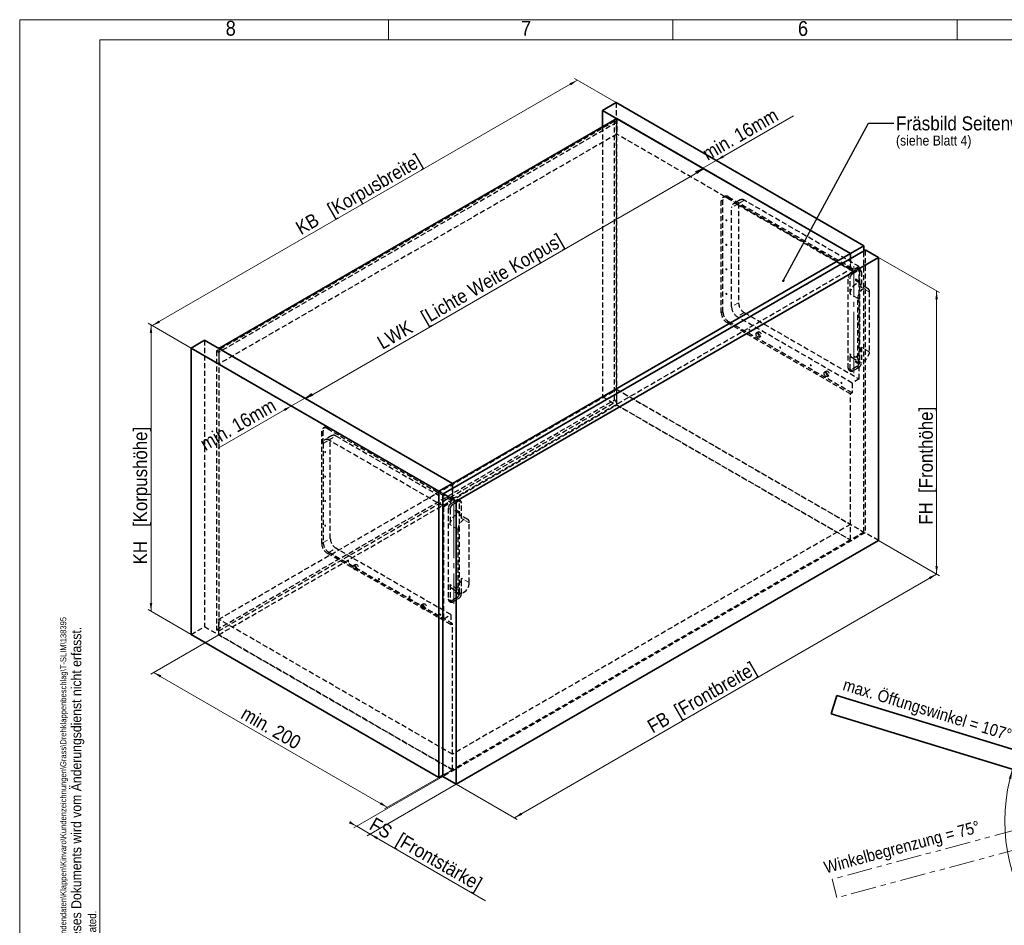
# Model space of a CAD drawing. Header units: millimetres. Extents: x 0 to 594, y 0 to 420.
# Tile 26 of 73: x 0 to 246, y 194 to 420. Entities that reach past the tile are written whole.
import ezdxf

# ---------------------------------------------------------------- set-up
doc = ezdxf.new("R2010")
doc.units = ezdxf.units.MM
for name, pattern in [('SLD-Durchgehend', [0]), ('SLD-Gestrichelt', [1.905, 1.27, -0.635]), ('SLD-Phantom', [12.7, 6.35, -1.27, 1.27, -1.27, 1.27, -1.27]), ('SLD-Punktstrich', [19.05, 15.24, -1.27, 1.27, -1.27])]:
    doc.linetypes.add(name, pattern=pattern)
doc.styles.add('SLDTEXTSTYLE0', font='GOTHIC.TTF', dxfattribs={"width": 0.913})
doc.styles.get("Standard").update_dxf_attribs({"font": 'GOTHIC.TTF'})
doc.dimstyles.new('SLDDIMSTYLE0', dxfattribs={"dimtxt": 3.439583, "dimasz": 2.5, "dimexe": 0, "dimexo": 0.0625, "dimgap": 0.859896, "dimtad": 1, "dimlfac": 4, "dimrnd": 1e-09, "dimzin": 12, "dimdsep": 46, "dimtxsty": 'SLDTEXTSTYLE0', "dimsah": 1, "dimcen": 0.09, "dimadec": 0, "dimazin": 3, "dimtfac": 1, "dimtofl": 0, "dimtmove": 0, "dimatfit": 3, "dimfxl": 1, "dimfrac": 2, "dimtolj": 1, "dimtzin": 12, "dimarcsym": 0})
doc.dimstyles.new('SLDDIMSTYLE1', dxfattribs={"dimtxt": 3.439583, "dimasz": 2.5, "dimexe": 0, "dimexo": 0.0625, "dimgap": 0.859896, "dimtad": 1, "dimlfac": 4, "dimrnd": 1e-09, "dimzin": 12, "dimdsep": 46, "dimtxsty": 'SLDTEXTSTYLE0', "dimsah": 1, "dimcen": 0.09, "dimadec": 0, "dimazin": 3, "dimtfac": 1, "dimtmove": 0, "dimatfit": 0, "dimfxl": 1, "dimfrac": 2, "dimtolj": 1, "dimtzin": 12, "dimarcsym": 0})
doc.dimstyles.new('SLDDIMSTYLE2', dxfattribs={"dimtxt": 3.439583, "dimasz": 2.5, "dimexe": 0, "dimexo": 0.0625, "dimgap": 0.859896, "dimtad": 1, "dimlfac": 4, "dimrnd": 1e-09, "dimzin": 4, "dimdsep": 46, "dimtxsty": 'SLDTEXTSTYLE0', "dimsah": 1, "dimcen": 0.09, "dimadec": 0, "dimazin": 1, "dimtfac": 1, "dimtofl": 0, "dimtmove": 0, "dimatfit": 3, "dimfxl": 1, "dimfrac": 2, "dimtolj": 1, "dimtzin": 12, "dimarcsym": 0})
doc.dimstyles.new('SLDDIMSTYLE3', dxfattribs={"dimtxt": 0.18, "dimasz": 0.62, "dimexe": 0, "dimexo": 0.0625, "dimgap": 0, "dimtad": 0, "dimtih": 1, "dimtoh": 1, "dimdec": 0, "dimrnd": 1e-09, "dimzin": 0, "dimdsep": 46, "dimtxsty": 'STANDARD', "dimblk1": 'DOT', "dimblk2": 'DOT', "dimsah": 1, "dimcen": 0.09, "dimadec": 0, "dimazin": 0, "dimtfac": 0.62, "dimtdec": 0, "dimtofl": 0, "dimtmove": 0, "dimatfit": 3, "dimldrblk": 'DOT', "dimfxl": 1, "dimfrac": 2, "dimtolj": 1, "dimtzin": 0, "dimarcsym": 0})
doc.dimstyles.new('SLDDIMSTYLE7', dxfattribs={"dimtxt": 3.439583, "dimasz": 2.5, "dimexe": 0, "dimexo": 0.0625, "dimgap": 0.859896, "dimtad": 1, "dimdec": 4, "dimlfac": 4, "dimzin": 12, "dimdsep": 46, "dimtxsty": 'SLDTEXTSTYLE0', "dimsah": 1, "dimcen": 0.09, "dimazin": 3, "dimtfac": 1, "dimtofl": 0, "dimtmove": 0, "dimatfit": 3, "dimfxl": 1, "dimfrac": 2, "dimtolj": 1, "dimtzin": 12, "dimarcsym": 0})

# ---------------------------------------------------------------- blocks, each defined once
blk = doc.blocks.new('_D')
at = {"color": 150, "linetype": 'SLD-Durchgehend', "lineweight": 0}
for p, q in [((33.09, 343.66), (139.15, 404.89)), ((148.83, 399.3), (138.45, 405.3)), ((42.77, 338.07), (32.38, 344.07))]:
    blk.add_line(p, q, dxfattribs=at)
at = {"color": 150, "linetype": 'SLD-Durchgehend', "lineweight": 18}
for points in [[(139.15, 404.89), (137.23, 404.14), (137.54, 403.6)], [(33.09, 343.66), (35.01, 344.41), (34.7, 344.95)]]:
    blk.add_solid(points, dxfattribs=at)
at = {"color": 150, "linetype": 'SLD-Durchgehend', "lineweight": 18, "insert": (68.49, 369.17), "char_height": 3.4396, "attachment_point": 1, "rotation": 29.9973, "style": 'SLDTEXTSTYLE0'}
blk.add_mtext('KB   [Korpusbreite]', dxfattribs=at)
blk = doc.blocks.new('_D_1')
at = {"color": 150, "linetype": 'SLD-Durchgehend', "lineweight": 0}
for p, q in [((42.77, 338.07), (32.06, 344.25)), ((32.77, 343.84), (32.77, 272.39)), ((42.77, 266.62), (32.06, 272.8))]:
    blk.add_line(p, q, dxfattribs=at)
at = {"color": 150, "linetype": 'SLD-Durchgehend', "lineweight": 18}
for points in [[(32.77, 343.84), (32.46, 341.8), (33.08, 341.8)], [(32.77, 272.39), (33.08, 274.44), (32.46, 274.44)]]:
    blk.add_solid(points, dxfattribs=at)
at = {"color": 150, "linetype": 'SLD-Durchgehend', "lineweight": 18, "insert": (28.37, 284.09), "char_height": 3.4396, "attachment_point": 1, "rotation": 90, "style": 'SLDTEXTSTYLE0'}
blk.add_mtext('KH   [Korpushöhe]', dxfattribs=at)
blk = doc.blocks.new('_D_2')
at = {"color": 150, "linetype": 'SLD-Durchgehend', "lineweight": 0}
for p, q in [((214.33, 290.04), (229.53, 281.27)), ((123.47, 220.85), (228.82, 281.67)), ((108.97, 229.22), (124.17, 220.44))]:
    blk.add_line(p, q, dxfattribs=at)
at = {"color": 150, "linetype": 'SLD-Durchgehend', "lineweight": 18}
for points in [[(228.82, 281.67), (226.9, 280.92), (227.21, 280.39)], [(123.47, 220.85), (125.39, 221.6), (125.08, 222.14)]]:
    blk.add_solid(points, dxfattribs=at)
at = {"color": 150, "linetype": 'SLD-Durchgehend', "lineweight": 18, "insert": (156.24, 244.84), "char_height": 3.4396, "attachment_point": 1, "rotation": 29.9973, "style": 'SLDTEXTSTYLE0'}
blk.add_mtext('FB  [Frontbreite]', dxfattribs=at)
blk = doc.blocks.new('_D_3')
at = {"color": 150, "linetype": 'SLD-Durchgehend', "lineweight": 0}
for p, q in [((214.33, 360.67), (229.53, 351.9)), ((228.83, 352.3), (228.83, 281.67)), ((214.33, 290.04), (229.53, 281.27))]:
    blk.add_line(p, q, dxfattribs=at)
at = {"color": 150, "linetype": 'SLD-Durchgehend', "lineweight": 18}
for points in [[(228.83, 352.3), (228.52, 350.26), (229.14, 350.26)], [(228.83, 281.67), (229.14, 283.71), (228.52, 283.71)]]:
    blk.add_solid(points, dxfattribs=at)
at = {"color": 150, "linetype": 'SLD-Durchgehend', "lineweight": 18, "insert": (224.43, 293.99), "char_height": 3.4396, "attachment_point": 1, "rotation": 90, "style": 'SLDTEXTSTYLE0'}
blk.add_mtext('FH  [Fronthöhe]', dxfattribs=at)
blk = doc.blocks.new('_D_4')
at = {"color": 150, "linetype": 'SLD-Durchgehend', "lineweight": 0}
for p, q in [((67.8, 323.62), (71.16, 325.56)), ((71.16, 325.56), (72.93, 326.58)), ((67.8, 323.62), (49.55, 313.08))]:
    blk.add_line(p, q, dxfattribs=at)
at = {"color": 150, "linetype": 'SLD-Durchgehend', "lineweight": 18}
for points in [[(71.16, 325.56), (73.08, 326.31), (72.77, 326.85)], [(67.8, 323.62), (65.88, 322.87), (66.19, 322.33)]]:
    blk.add_solid(points, dxfattribs=at)
at = {"color": 150, "linetype": 'SLD-Durchgehend', "lineweight": 18, "insert": (44.62, 315.31), "char_height": 3.44, "attachment_point": 1, "rotation": 29.9973, "style": 'SLDTEXTSTYLE0'}
blk.add_mtext('min. 16mm', dxfattribs=at)
blk = doc.blocks.new('_D_5')
at = {"color": 150, "linetype": 'SLD-Durchgehend', "lineweight": 0}
blk.add_line((71.35, 325.44), (170.7, 382.8), dxfattribs=at)
at = {"color": 150, "linetype": 'SLD-Durchgehend', "lineweight": 18}
for points in [[(170.7, 382.8), (168.78, 382.04), (169.09, 381.51)], [(71.35, 325.44), (73.28, 326.2), (72.97, 326.73)]]:
    blk.add_solid(points, dxfattribs=at)
at = {"color": 150, "linetype": 'SLD-Durchgehend', "lineweight": 18, "insert": (88.8, 340.59), "char_height": 3.4396, "attachment_point": 1, "rotation": 29.9973, "style": 'SLDTEXTSTYLE0'}
blk.add_mtext('LWK   [Lichte Weite Korpus]', dxfattribs=at)
blk = doc.blocks.new('_D_6')
at = {"color": 150, "linetype": 'SLD-Durchgehend', "lineweight": 0}
for p, q in [((173.83, 384.87), (193.15, 396.03)), ((170.47, 382.93), (173.83, 384.87)), ((170.47, 382.93), (168.7, 381.91))]:
    blk.add_line(p, q, dxfattribs=at)
at = {"color": 150, "linetype": 'SLD-Durchgehend', "lineweight": 18}
for points in [[(173.83, 384.87), (175.75, 385.62), (175.44, 386.16)], [(170.47, 382.93), (168.54, 382.18), (168.85, 381.64)]]:
    blk.add_solid(points, dxfattribs=at)
at = {"color": 150, "linetype": 'SLD-Durchgehend', "lineweight": 18, "insert": (169.97, 387.72), "char_height": 3.44, "attachment_point": 1, "rotation": 29.9973, "style": 'SLDTEXTSTYLE0'}
blk.add_mtext('min. 16mm', dxfattribs=at)
blk = doc.blocks.new('_D_7')
at = {"color": 150, "linetype": 'SLD-Durchgehend', "lineweight": 0}
for p, q in [((49.66, 266.52), (32.73, 256.74)), ((91.77, 223.47), (33.43, 257.15)), ((108, 232.84), (91.06, 223.07))]:
    blk.add_line(p, q, dxfattribs=at)
at = {"color": 150, "linetype": 'SLD-Durchgehend', "lineweight": 18}
for points in [[(33.43, 257.15), (35.05, 255.86), (35.36, 256.4)], [(91.77, 223.47), (90.16, 224.76), (89.85, 224.23)]]:
    blk.add_solid(points, dxfattribs=at)
at = {"color": 150, "linetype": 'SLD-Durchgehend', "lineweight": 18, "insert": (56.63, 248.83), "char_height": 3.44, "attachment_point": 1, "rotation": 330.0027, "style": 'SLDTEXTSTYLE0'}
blk.add_mtext('min. 200', dxfattribs=at)
blk = doc.blocks.new('_D_8')
at = {"color": 150, "linetype": 'SLD-Durchgehend', "lineweight": 0}
for p, q in [((105.61, 231.16), (83.39, 218.33)), ((108.97, 229.22), (86.75, 216.39)), ((84.1, 218.74), (82.33, 219.76)), ((84.1, 218.74), (87.45, 216.8)), ((87.45, 216.8), (116.25, 200.17))]:
    blk.add_line(p, q, dxfattribs=at)
at = {"color": 150, "linetype": 'SLD-Durchgehend', "lineweight": 18}
for points in [[(84.1, 218.74), (82.48, 220.03), (82.17, 219.49)], [(87.45, 216.8), (89.07, 215.51), (89.38, 216.05)]]:
    blk.add_solid(points, dxfattribs=at)
at = {"color": 150, "linetype": 'SLD-Durchgehend', "lineweight": 18, "insert": (88.7, 221.15), "char_height": 3.4396, "attachment_point": 1, "rotation": 330.0027, "style": 'SLDTEXTSTYLE0'}
blk.add_mtext('FS  [Frontstärke]', dxfattribs=at)
blk = doc.blocks.new('SW_NOTE_0_12')
at = {"color": 0, "linetype": 'Continuous', "lineweight": 0, "attachment_point": 1, "style": 'SLDTEXTSTYLE0'}
for s, insert, char_height in [('Fräsbild Seitenwand', (0.57, 1.74), 3.5), ('(siehe Blatt 4)', (0.57, -3.04), 2.5)]:
    blk.add_mtext(s, dxfattribs=dict(at, insert=insert, char_height=char_height))
blk = doc.blocks.new('_Dot')
at = {"color": 0, "linetype": 'ByBlock', "lineweight": -2}
blk.add_line((-0.5, 0), (-1, 0), dxfattribs=at)
at = {"color": 0, "linetype": 'ByBlock', "const_width": 0.5}
blk.add_lwpolyline([(-0.25, 0, 1), (0.25, 0, 1)], format="xyb", close=True, dxfattribs=at)
blk = doc.blocks.new('_D_17')
at = {"color": 150, "linetype": 'SLD-Durchgehend', "lineweight": 18}
for centre, radius, start, end in [((290.29, 219.98), 44.44, 163, 270), ((256.78, 195.14), 6.11, 98.9723, 152.1024), ((255.92, 196.34), 6.11, 278.9723, 332.1024)]:
    blk.add_arc(centre, radius, start, end, dxfattribs=at)
for points in [[(247.79, 232.98), (246.83, 230.65), (247.43, 230.48)], [(290.29, 175.54), (287.8, 175.92), (287.78, 175.3)]]:
    blk.add_solid(points, dxfattribs=at)
at = {"color": 150, "linetype": 'SLD-Durchgehend', "lineweight": 18, "insert": (254.95, 200.55), "char_height": 3.44, "attachment_point": 1, "rotation": 305.5374, "style": 'SLDTEXTSTYLE0'}
blk.add_mtext('107°', dxfattribs=at)

msp = doc.modelspace()

# ---------------------------------------------------------------- linework, layer by layer
at = {"color": 7, "linetype": 'SLD-Durchgehend', "lineweight": 18}
for p, q in [((0.00002, -0.000074), (0.00002, 419.999926)), ((0.00002, 419.999926), (594.00002, 419.999926)), ((92.00002, 419.999926), (92.00002, 414.999926)), ((163.00002, 419.999926), (163.00002, 414.999926)), ((234.00002, 414.999926), (234.00002, 419.999926)), ((589.00002, 414.999926), (20.00002, 414.999926)), ((20.00002, 4.999926), (20.00002, 414.999926)), ((211.147037, 362.509871), (105.788126, 301.687467))]:
    msp.add_line(p, q, dxfattribs=at)
at = {"color": 7, "linetype": 'SLD-Durchgehend', "lineweight": 35}
for p, q in [((148.833251, 399.299328), (145.474494, 397.360359)), ((210.705095, 363.581473), (148.833251, 399.299328)), ((207.346338, 361.642504), (145.474494, 397.360359)), ((145.474494, 397.360359), (145.474494, 393.278318)), ((149.010028, 395.319339), (49.661525, 337.966669)), ((207.346338, 361.642504), (149.010028, 395.319339)), ((211.022047, 362.522248), (105.663136, 301.699844)), ((107.997835, 304.289834), (207.346338, 361.642504)), ((210.705095, 363.581473), (207.346338, 361.642504)), ((207.346338, 360.400307), (207.346338, 361.642504)), ((210.705095, 362.339276), (210.705095, 363.581473)), ((214.329017, 360.672953), (211.147037, 362.509871)), ((108.970107, 299.850549), (214.329017, 360.672953)), ((214.329017, 360.672953), (214.329017, 290.042173)), ((42.767234, 338.06872), (46.125992, 340.007689)), ((107.997835, 304.289834), (46.125992, 340.007689)), ((104.639078, 302.350865), (42.767234, 338.06872)), ((42.767234, 338.06872), (42.767234, 266.621399)), ((49.661525, 337.966669), (107.997835, 304.289834)), ((104.639078, 302.350865), (107.997835, 304.289834)), ((104.639078, 230.903544), (104.639078, 302.350865)), ((107.997835, 304.289834), (107.997835, 303.047637)), ((105.611349, 231.158738), (105.611349, 301.585383)), ((108.970107, 299.850549), (105.788126, 301.687467)), ((108.970107, 229.219768), (108.970107, 299.850549)), ((214.329017, 290.042173), (108.970107, 229.219768)), ((42.767234, 266.621399), (104.639078, 230.903544)), ((203.91456, 251.359089), (202.525787, 246.816638)), ((286.634915, 226.068935), (203.91456, 251.359089)), ((285.007074, 221.599581), (202.525787, 246.816638)), ((104.639078, 230.903544), (105.611349, 231.464824)), ((108.970107, 229.219768), (105.611349, 231.158738))]:
    msp.add_line(p, q, dxfattribs=at)
at = {"color": 7, "linetype": 'SLD-Gestrichelt', "lineweight": 25}
for p, q in [((148.833251, 399.299328), (148.833251, 327.852007)), ((148.479698, 394.655849), (49.131195, 337.30318)), ((149.010028, 394.349696), (49.661525, 336.997026)), ((145.474494, 393.278318), (145.474494, 325.913038)), ((149.010028, 394.349696), (148.479698, 394.655849)), ((148.479698, 325.147813), (148.479698, 394.655849)), ((149.010028, 395.319339), (149.010028, 391.44077)), ((149.010028, 324.84166), (149.010028, 394.349696)), ((149.010028, 391.44077), (49.661525, 334.0881)), ((207.346338, 357.763935), (149.010028, 391.44077)), ((175.102268, 346.880503), (175.102268, 374.744754)), ((175.491177, 347.105015), (175.491177, 374.969266)), ((175.905472, 375.884956), (175.516563, 375.660444)), ((176.516482, 375.561428), (207.346338, 357.763731)), ((176.905391, 375.78594), (207.735246, 357.988243)), ((179.829915, 375.048242), (178.062148, 374.027732)), ((179.062066, 373.928716), (207.735246, 357.376042)), ((179.41562, 374.132553), (179.41562, 349.370953)), ((209.503013, 358.396552), (180.829833, 374.949226)), ((177.647853, 348.350443), (177.647853, 373.112043)), ((210.705095, 292.134152), (210.705095, 362.339276)), ((210.97026, 362.407787), (210.97026, 291.981142)), ((207.346338, 357.763731), (207.346338, 360.400307)), ((207.346338, 360.400307), (207.346338, 357.763935)), ((107.997835, 300.411265), (207.346338, 357.763935)), ((207.735246, 357.988243), (207.346338, 357.763731)), ((207.487759, 356.927084), (208.901973, 357.743492)), ((209.503013, 358.396552), (207.735246, 357.376042)), ((207.735246, 357.988243), (207.735246, 357.376042)), ((207.929701, 356.671956), (209.343914, 357.488364)), ((209.843874, 357.537872), (209.401932, 357.793)), ((209.503013, 330.368788), (209.503013, 358.396552)), ((209.609079, 357.335155), (209.609079, 334.655734)), ((210.051021, 357.080027), (210.051021, 353.191252)), ((206.780652, 333.022918), (206.780652, 355.702339)), ((207.222594, 351.558436), (207.222594, 355.447211)), ((208.574313, 355.022413), (209.458196, 354.512158)), ((209.583186, 354.72867), (208.699302, 355.238925)), ((211.598948, 352.974175), (209.636726, 354.106941)), ((212.013242, 352.058486), (212.013242, 337.156616)), ((209.184815, 335.523799), (209.184815, 350.425669)), ((180.829833, 346.921463), (209.503013, 330.368788)), ((207.346338, 326.633317), (176.516482, 344.431013)), ((207.735246, 326.857829), (176.905391, 344.655526)), ((207.735246, 329.348278), (179.062066, 345.900953)), ((184.353413, 342.114908), (183.911471, 341.85978)), ((46.125992, 340.007689), (46.125992, 268.560368)), ((184.53642, 340.777219), (184.978362, 341.032347)), ((49.661525, 336.997026), (49.131195, 337.30318)), ((49.131195, 337.30318), (49.131195, 267.795143)), ((49.661525, 337.966669), (49.661525, 334.0881)), ((49.661525, 336.997026), (49.661525, 267.48899)), ((207.222594, 332.76779), (207.222594, 336.656566)), ((210.051021, 338.289382), (210.051021, 334.400606)), ((207.636889, 335.740876), (209.59911, 334.60811)), ((208.574313, 334.608893), (209.458196, 334.098637)), ((209.583186, 334.31515), (208.699302, 334.825405)), ((49.661525, 334.0881), (107.997835, 300.411265)), ((201.323976, 332.318011), (200.882034, 332.062883)), ((206.9878, 332.565073), (207.429741, 332.309945)), ((208.901973, 333.430989), (207.487759, 332.614581)), ((209.343914, 333.175861), (207.929701, 332.359453)), ((201.506983, 330.980322), (201.948925, 331.235449)), ((209.503013, 330.368788), (207.735246, 329.348278)), ((207.735246, 329.348278), (207.735246, 326.857829)), ((49.661525, 270.397917), (149.010028, 327.750586)), ((148.833251, 327.852007), (145.474494, 325.913038)), ((148.833251, 327.852007), (210.705095, 292.134152)), ((149.010028, 327.750586), (207.346338, 294.073752)), ((149.010028, 323.872018), (149.010028, 327.750586)), ((207.735246, 326.857829), (207.346338, 326.633317)), ((49.131195, 267.795143), (148.479698, 325.147813)), ((49.661525, 267.48899), (149.010028, 324.84166)), ((145.474494, 325.913038), (207.346338, 290.195183)), ((149.010028, 324.84166), (148.479698, 325.147813)), ((207.346338, 290.195183), (207.346338, 326.633317)), ((49.661525, 266.519348), (149.010028, 323.872018)), ((149.010028, 323.872018), (207.346338, 290.195183)), ((75.364857, 289.303321), (75.364857, 317.167572)), ((75.753766, 314.289838), (75.753766, 317.392084)), ((76.16806, 318.307774), (75.779152, 318.083262)), ((76.77907, 317.984246), (107.608926, 300.186549)), ((77.167979, 318.208758), (107.997835, 300.411061)), ((77.935827, 316.226038), (76.16806, 315.205528)), ((105.841159, 298.553837), (77.167979, 315.106512)), ((77.521533, 290.548748), (77.521533, 315.310348)), ((78.935746, 316.127022), (107.608926, 299.574347)), ((75.753766, 314.289838), (75.753766, 289.528238)), ((107.997835, 303.047637), (107.997835, 300.411265)), ((107.997835, 300.411061), (107.997835, 303.047637)), ((107.608926, 300.186549), (107.997835, 300.411061)), ((107.608926, 300.186549), (107.608926, 299.574347)), ((109.09385, 300.125489), (107.679637, 299.309081)), ((109.535792, 299.870362), (108.121579, 299.053954)), ((110.035751, 299.91987), (109.59381, 300.174997)), ((105.841159, 298.553837), (107.608926, 299.574347)), ((105.841159, 270.526074), (105.841159, 298.553837)), ((106.97253, 298.084336), (106.97253, 275.404915)), ((107.414472, 297.829209), (107.414472, 293.940433)), ((108.76619, 297.40441), (109.650074, 296.894155)), ((109.775064, 297.110667), (108.89118, 297.620923)), ((109.800957, 277.037731), (109.800957, 299.717152)), ((110.242899, 295.573249), (110.242899, 299.462025)), ((111.790825, 295.356173), (109.828604, 296.488939)), ((207.346338, 294.073752), (107.997835, 236.721082)), ((109.376693, 292.807667), (109.376693, 277.905797)), ((112.20512, 279.538613), (112.20512, 294.440483)), ((207.346338, 290.195183), (207.346338, 294.073752)), ((210.97026, 291.981142), (105.611349, 231.158738)), ((207.346338, 290.195183), (107.997835, 232.842513)), ((210.705095, 292.134152), (207.346338, 290.195183)), ((214.329017, 290.042173), (210.97026, 291.981142)), ((75.753766, 289.527833), (75.753766, 289.528238)), ((107.608926, 271.546584), (78.935746, 288.099258)), ((107.608926, 269.056135), (76.77907, 286.853831)), ((77.167979, 287.078748), (105.841159, 270.526074)), ((107.997835, 269.280647), (77.167979, 287.078344)), ((83.785151, 284.058086), (83.343209, 283.802958)), ((83.968159, 282.720397), (84.4101, 282.975525)), ((110.242899, 276.782604), (110.242899, 280.671379)), ((107.414472, 279.038563), (107.414472, 275.149788)), ((107.828767, 278.122874), (109.790988, 276.990107)), ((107.679637, 274.996578), (109.09385, 275.812987)), ((108.121579, 274.741451), (109.535792, 275.557859)), ((108.76619, 276.99089), (109.650074, 276.480635)), ((109.775064, 276.697147), (108.89118, 277.207402)), ((100.755714, 274.261189), (100.313772, 274.006061)), ((100.938721, 272.9235), (101.380663, 273.178628)), ((107.179677, 274.94707), (107.621619, 274.691943)), ((107.997835, 236.721082), (49.661525, 270.397917)), ((49.661525, 266.519348), (49.661525, 270.397917)), ((105.841159, 270.526074), (107.608926, 271.546584)), ((107.608926, 271.546584), (107.608926, 269.056135)), ((42.767234, 266.621399), (46.125992, 268.560368)), ((46.125992, 268.560368), (107.997835, 232.842513)), ((107.608926, 269.056135), (107.997835, 269.280647)), ((107.997835, 232.842513), (107.997835, 269.280647)), ((49.661525, 267.48899), (49.131195, 267.795143)), ((107.997835, 232.842513), (49.661525, 266.519348)), ((107.997835, 232.842513), (107.997835, 236.721082)), ((105.611349, 231.464824), (107.997835, 232.842513))]:
    msp.add_line(p, q, dxfattribs=at)
at = {"color": 7, "linetype": 'SLD-Gestrichelt', "lineweight": 18}
for p, q in [((175.491177, 374.969266), (175.102268, 374.744754)), ((176.905391, 375.78594), (176.516482, 375.561428)), ((179.41562, 374.132553), (177.647853, 373.112043)), ((180.829833, 374.949226), (179.062066, 373.928716)), ((105.611349, 301.585383), (210.97026, 362.407787)), ((207.929701, 356.671956), (207.487759, 356.927084)), ((209.343914, 357.488364), (208.901973, 357.743492)), ((210.051021, 357.080027), (209.609079, 357.335155)), ((207.222594, 355.447211), (206.780652, 355.702339)), ((209.184815, 350.425669), (207.222594, 351.558436)), ((212.013242, 352.058486), (210.051021, 353.191252)), ((179.41562, 349.370953), (177.647853, 348.350443)), ((175.491177, 347.105015), (175.102268, 346.880503)), ((180.829833, 346.921463), (179.062066, 345.900953)), ((176.905391, 344.655526), (176.516482, 344.431013)), ((209.184815, 335.523799), (207.222594, 336.656566)), ((212.013242, 337.156616), (210.051021, 338.289382)), ((210.051021, 334.400606), (209.609079, 334.655734)), ((207.222594, 332.76779), (206.780652, 333.022918)), ((207.929701, 332.359453), (207.487759, 332.614581)), ((209.343914, 333.175861), (208.901973, 333.430989)), ((75.364857, 317.167572), (75.753766, 317.392084)), ((76.77907, 317.984246), (77.167979, 318.208758)), ((75.753766, 314.289838), (77.521533, 315.310348)), ((77.167979, 315.106512), (78.935746, 316.127022)), ((109.535792, 299.870362), (109.09385, 300.125489)), ((107.414472, 297.829209), (106.97253, 298.084336)), ((108.121579, 299.053954), (107.679637, 299.309081)), ((110.242899, 299.462025), (109.800957, 299.717152)), ((112.20512, 294.440483), (110.242899, 295.573249)), ((109.376693, 292.807667), (107.414472, 293.940433)), ((75.753766, 289.528238), (77.521533, 290.548748)), ((75.364857, 289.303321), (75.753766, 289.527833)), ((77.167979, 287.078748), (78.935746, 288.099258)), ((76.77907, 286.853831), (77.167979, 287.078344)), ((112.20512, 279.538613), (110.242899, 280.671379)), ((109.376693, 277.905797), (107.414472, 279.038563)), ((107.414472, 275.149788), (106.97253, 275.404915)), ((109.535792, 275.557859), (109.09385, 275.812987)), ((110.242899, 276.782604), (109.800957, 277.037731)), ((108.121579, 274.741451), (107.679637, 274.996578))]:
    msp.add_line(p, q, dxfattribs=at)
at = {"color": 150, "linetype": 'SLD-Gestrichelt'}
msp.add_line((204.93967, 359.010967), (208.194866, 357.131783), dxfattribs=at)
at = {"color": 150, "linetype": 'SLD-Punktstrich', "lineweight": 18}
for p, q in [((208.194866, 331.839326), (208.194866, 358.518747)), ((108.386744, 300.900744), (108.386744, 274.221323))]:
    msp.add_line(p, q, dxfattribs=at)
at = {"color": 7, "linetype": 'SLD-Phantom', "lineweight": 18}
for p, q in [((286.288105, 227.935819), (202.735521, 205.547974)), ((287.276015, 223.282969), (203.964911, 200.959826)), ((202.735521, 205.547974), (203.964911, 200.959826))]:
    msp.add_line(p, q, dxfattribs=at)
at = {"color": 7, "linetype": 'SLD-Gestrichelt', "lineweight": 18, "flags": 128}
for points in [[(176.242478, 370.014057), (176.251225, 370.059785), (176.276133, 370.088453), (176.313411, 370.095696), (176.357383, 370.080412), (176.401355, 370.044927), (176.438633, 369.994644), (176.463541, 369.937217), (176.472288, 369.881391), (176.463541, 369.835663), (176.438633, 369.806995), (176.401355, 369.799752), (176.357383, 369.815036), (176.313411, 369.850521), (176.276133, 369.900804), (176.251225, 369.95823), (176.242478, 370.014057)], [(176.242478, 363.890001), (176.251225, 363.935729), (176.276133, 363.964397), (176.313411, 363.97164), (176.357383, 363.956356), (176.401355, 363.920871), (176.438633, 363.870588), (176.463541, 363.813161), (176.472288, 363.757335), (176.463541, 363.711606), (176.438633, 363.682939), (176.401355, 363.675696), (176.357383, 363.69098), (176.313411, 363.726465), (176.276133, 363.776748), (176.251225, 363.834174), (176.242478, 363.890001)], [(176.242478, 357.765945), (176.251225, 357.811673), (176.276133, 357.840341), (176.313411, 357.847584), (176.357383, 357.8323), (176.401355, 357.796815), (176.438633, 357.746532), (176.463541, 357.689105), (176.472288, 357.633279), (176.463541, 357.58755), (176.438633, 357.558883), (176.401355, 357.551639), (176.357383, 357.566924), (176.313411, 357.602409), (176.276133, 357.652692), (176.251225, 357.710118), (176.242478, 357.765945)], [(176.242478, 351.641889), (176.251225, 351.687617), (176.276133, 351.716285), (176.313411, 351.723528), (176.357383, 351.708243), (176.401355, 351.672759), (176.438633, 351.622475), (176.463541, 351.565049), (176.472288, 351.509222), (176.463541, 351.463494), (176.438633, 351.434826), (176.401355, 351.427583), (176.357383, 351.442868), (176.313411, 351.478353), (176.276133, 351.528636), (176.251225, 351.586062), (176.242478, 351.641889)], [(182.005398, 342.701308), (182.014145, 342.747036), (182.039053, 342.775704), (182.076331, 342.782947), (182.120303, 342.767662), (182.164275, 342.732177), (182.201553, 342.681894), (182.226461, 342.624468), (182.235208, 342.568641), (182.226461, 342.522913), (182.201553, 342.494245), (182.164275, 342.487002), (182.120303, 342.502287), (182.076331, 342.537771), (182.039053, 342.588055), (182.014145, 342.645481), (182.005398, 342.701308)], [(189.659829, 338.282499), (189.668576, 338.328227), (189.693484, 338.356895), (189.730762, 338.364138), (189.774734, 338.348853), (189.818706, 338.313369), (189.855984, 338.263085), (189.880892, 338.205659), (189.889639, 338.149832), (189.880892, 338.104104), (189.855984, 338.075436), (189.818706, 338.068193), (189.774734, 338.083478), (189.730762, 338.118963), (189.693484, 338.169246), (189.668576, 338.226672), (189.659829, 338.282499)], [(197.31426, 333.86369), (197.323007, 333.909418), (197.347915, 333.938086), (197.385193, 333.945329), (197.429165, 333.930045), (197.473137, 333.89456), (197.510415, 333.844277), (197.535323, 333.78685), (197.54407, 333.731023), (197.535323, 333.685295), (197.510415, 333.656628), (197.473137, 333.649384), (197.429165, 333.664669), (197.385193, 333.700154), (197.347915, 333.750437), (197.323007, 333.807863), (197.31426, 333.86369)], [(204.968691, 329.444881), (204.977438, 329.490609), (205.002346, 329.519277), (205.039624, 329.52652), (205.083596, 329.511236), (205.127568, 329.475751), (205.164846, 329.425468), (205.189754, 329.368041), (205.198501, 329.312215), (205.189754, 329.266486), (205.164846, 329.237819), (205.127568, 329.230576), (205.083596, 329.24586), (205.039624, 329.281345), (205.002346, 329.331628), (204.977438, 329.389054), (204.968691, 329.444881)], [(76.116158, 312.212363), (76.124904, 312.258091), (76.149813, 312.286759), (76.187091, 312.294002), (76.231063, 312.278717), (76.275035, 312.243233), (76.312313, 312.192949), (76.337221, 312.135523), (76.345968, 312.079696), (76.337221, 312.033968), (76.312313, 312.0053), (76.275035, 311.998057), (76.231063, 312.013342), (76.187091, 312.048827), (76.149813, 312.09911), (76.124904, 312.156536), (76.116158, 312.212363)], [(76.116158, 306.088307), (76.124904, 306.134035), (76.149813, 306.162703), (76.187091, 306.169946), (76.231063, 306.154661), (76.275035, 306.119176), (76.312313, 306.068893), (76.337221, 306.011467), (76.345968, 305.95564), (76.337221, 305.909912), (76.312313, 305.881244), (76.275035, 305.874001), (76.231063, 305.889286), (76.187091, 305.92477), (76.149813, 305.975054), (76.124904, 306.03248), (76.116158, 306.088307)], [(76.116158, 299.964251), (76.124904, 300.009979), (76.149813, 300.038646), (76.187091, 300.04589), (76.231063, 300.030605), (76.275035, 299.99512), (76.312313, 299.944837), (76.337221, 299.887411), (76.345968, 299.831584), (76.337221, 299.785856), (76.312313, 299.757188), (76.275035, 299.749945), (76.231063, 299.765229), (76.187091, 299.800714), (76.149813, 299.850997), (76.124904, 299.908424), (76.116158, 299.964251)], [(76.116158, 293.840194), (76.124904, 293.885923), (76.149813, 293.91459), (76.187091, 293.921833), (76.231063, 293.906549), (76.275035, 293.871064), (76.312313, 293.820781), (76.337221, 293.763355), (76.345968, 293.707528), (76.337221, 293.6618), (76.312313, 293.633132), (76.275035, 293.625889), (76.231063, 293.641173), (76.187091, 293.676658), (76.149813, 293.726941), (76.124904, 293.784368), (76.116158, 293.840194)], [(81.879078, 284.899613), (81.887825, 284.945341), (81.912733, 284.974009), (81.950011, 284.981252), (81.993983, 284.965968), (82.037955, 284.930483), (82.075233, 284.8802), (82.100141, 284.822774), (82.108888, 284.766947), (82.100141, 284.721219), (82.075233, 284.692551), (82.037955, 284.685308), (81.993983, 284.700592), (81.950011, 284.736077), (81.912733, 284.78636), (81.887825, 284.843787), (81.879078, 284.899613)], [(89.533509, 280.480804), (89.542256, 280.526533), (89.567164, 280.5552), (89.604442, 280.562443), (89.648414, 280.547159), (89.692386, 280.511674), (89.729664, 280.461391), (89.754572, 280.403965), (89.763319, 280.348138), (89.754572, 280.30241), (89.729664, 280.273742), (89.692386, 280.266499), (89.648414, 280.281783), (89.604442, 280.317268), (89.567164, 280.367551), (89.542256, 280.424978), (89.533509, 280.480804)], [(97.18794, 276.061995), (97.196687, 276.107724), (97.221595, 276.136391), (97.258873, 276.143635), (97.302845, 276.12835), (97.346817, 276.092865), (97.384095, 276.042582), (97.409003, 275.985156), (97.41775, 275.929329), (97.409003, 275.883601), (97.384095, 275.854933), (97.346817, 275.84769), (97.302845, 275.862974), (97.258873, 275.898459), (97.221595, 275.948742), (97.196687, 276.006169), (97.18794, 276.061995)], [(104.842371, 271.643187), (104.851117, 271.688915), (104.876026, 271.717583), (104.913304, 271.724826), (104.957276, 271.709541), (105.001248, 271.674056), (105.038526, 271.623773), (105.063434, 271.566347), (105.072181, 271.51052), (105.063434, 271.464792), (105.038526, 271.436124), (105.001248, 271.428881), (104.957276, 271.444166), (104.913304, 271.47965), (104.876026, 271.529934), (104.851117, 271.58736), (104.842371, 271.643187)]]:
    msp.add_lwpolyline(points, dxfattribs=at)
at = {"color": 7, "linetype": 'SLD-Gestrichelt', "lineweight": 25, "flags": 128}
for points in [[(210.051021, 353.191252), (210.015564, 353.534178), (209.91097, 353.81897), (209.742484, 354.031347), (209.518555, 354.16066), (209.250412, 354.200426), (208.9515, 354.148648), (208.636807, 354.007925), (208.322115, 353.785313), (208.023203, 353.491973), (207.75506, 353.142616), (207.531131, 352.75476), (207.362645, 352.347853), (207.258051, 351.942299), (207.222594, 351.558436)], [(208.636807, 355.028601), (208.670632, 355.055897), (208.699307, 355.094577), (208.718468, 355.138751), (208.725196, 355.181694), (208.718468, 355.21687), (208.699307, 355.238922), (208.670632, 355.244494), (208.636807, 355.232737), (208.602983, 355.20544), (208.574307, 355.166761), (208.555147, 355.122587), (208.548419, 355.079643), (208.555147, 355.044468), (208.574307, 355.022416), (208.602983, 355.016844), (208.636807, 355.028601)], [(209.520691, 354.518346), (209.554516, 354.545642), (209.583191, 354.584322), (209.602351, 354.628496), (209.609079, 354.671439), (209.602351, 354.706615), (209.583191, 354.728667), (209.554516, 354.734239), (209.520691, 354.722481), (209.486866, 354.695185), (209.458191, 354.656506), (209.439031, 354.612332), (209.432303, 354.569388), (209.439031, 354.534213), (209.458191, 354.512161), (209.486866, 354.506589), (209.520691, 354.518346)], [(209.184815, 350.425669), (209.220273, 350.809533), (209.324866, 351.215087), (209.493352, 351.621994), (209.717281, 352.00985), (209.985425, 352.359207), (210.284337, 352.652546), (210.599029, 352.875159), (210.913721, 353.015882), (211.212633, 353.067659), (211.480777, 353.027894), (211.704705, 352.898581), (211.873191, 352.686203), (211.977785, 352.401411), (212.013242, 352.058486)], [(183.782004, 341.573627), (183.815645, 341.749505), (183.911446, 341.859766), (184.054822, 341.887624), (184.223946, 341.828838), (184.39307, 341.692358), (184.536446, 341.498961), (184.632247, 341.278091), (184.665888, 341.063372), (184.632247, 340.887495), (184.536446, 340.777234), (184.39307, 340.749376), (184.223946, 340.808162), (184.054822, 340.944642), (183.911446, 341.138039), (183.815645, 341.358909), (183.782004, 341.573627)], [(184.223946, 341.828755), (184.257587, 342.004632), (184.353388, 342.114893), (184.496764, 342.142751), (184.665888, 342.083965), (184.835011, 341.947485), (184.978388, 341.754088), (185.074189, 341.533218), (185.107829, 341.3185), (185.074189, 341.142622), (184.978388, 341.032361), (184.835011, 341.004503), (184.665888, 341.063289), (184.496764, 341.19977), (184.353388, 341.393166), (184.257587, 341.614037), (184.223946, 341.828755)], [(207.222594, 336.656566), (207.258051, 336.31364), (207.362645, 336.028848), (207.531131, 335.816471), (207.75506, 335.687157), (208.023203, 335.647392), (208.322115, 335.699169), (208.636807, 335.839892), (208.9515, 336.062505), (209.250412, 336.355844), (209.518555, 336.705201), (209.742484, 337.093058), (209.91097, 337.499965), (210.015564, 337.905518), (210.051021, 338.289382)], [(212.013242, 337.156616), (211.977785, 336.772752), (211.873191, 336.367198), (211.704705, 335.960291), (211.480777, 335.572435), (211.212633, 335.223078), (210.913721, 334.929739), (210.599029, 334.707126), (210.284337, 334.566403), (209.985425, 334.514626), (209.717281, 334.554391), (209.493352, 334.683704), (209.324866, 334.896082), (209.220273, 335.180874), (209.184815, 335.523799)], [(208.636807, 334.615081), (208.670632, 334.642377), (208.699307, 334.681056), (208.718468, 334.72523), (208.725196, 334.768174), (208.718468, 334.80335), (208.699307, 334.825402), (208.670632, 334.830973), (208.636807, 334.819216), (208.602983, 334.79192), (208.574307, 334.753241), (208.555147, 334.709067), (208.548419, 334.666123), (208.555147, 334.630948), (208.574307, 334.608895), (208.602983, 334.603324), (208.636807, 334.615081)], [(209.520691, 334.104826), (209.554516, 334.132122), (209.583191, 334.170801), (209.602351, 334.214975), (209.609079, 334.257919), (209.602351, 334.293095), (209.583191, 334.315147), (209.554516, 334.320718), (209.520691, 334.308961), (209.486866, 334.281665), (209.458191, 334.242986), (209.439031, 334.198812), (209.432303, 334.155868), (209.439031, 334.120693), (209.458191, 334.09864), (209.486866, 334.093069), (209.520691, 334.104826)], [(200.752567, 331.77673), (200.786208, 331.952607), (200.882009, 332.062868), (201.025385, 332.090726), (201.194509, 332.03194), (201.363632, 331.89546), (201.507009, 331.702063), (201.60281, 331.481193), (201.63645, 331.266475), (201.60281, 331.090597), (201.507009, 330.980337), (201.363632, 330.952479), (201.194509, 331.011264), (201.025385, 331.147745), (200.882009, 331.341141), (200.786208, 331.562012), (200.752567, 331.77673)], [(201.194509, 332.031858), (201.228149, 332.207735), (201.32395, 332.317996), (201.467327, 332.345854), (201.63645, 332.287068), (201.805574, 332.150588), (201.94895, 331.957191), (202.044751, 331.736321), (202.078392, 331.521602), (202.044751, 331.345725), (201.94895, 331.235464), (201.805574, 331.207606), (201.63645, 331.266392), (201.467327, 331.402872), (201.32395, 331.596269), (201.228149, 331.817139), (201.194509, 332.031858)], [(108.828685, 297.410599), (108.794861, 297.398842), (108.766185, 297.404413), (108.747025, 297.426465), (108.740297, 297.461641), (108.747025, 297.504585), (108.766185, 297.548759), (108.794861, 297.587438), (108.828685, 297.614734), (108.86251, 297.626491), (108.891185, 297.62092), (108.910346, 297.598867), (108.917074, 297.563692), (108.910346, 297.520748), (108.891185, 297.476574), (108.86251, 297.437895), (108.828685, 297.410599)], [(107.414472, 293.940433), (107.449929, 294.324297), (107.554523, 294.72985), (107.723009, 295.136757), (107.946938, 295.524614), (108.215081, 295.873971), (108.513993, 296.16731), (108.828685, 296.389923), (109.143377, 296.530646), (109.44229, 296.582423), (109.710433, 296.542658), (109.934362, 296.413344), (110.102848, 296.200967), (110.207442, 295.916175), (110.242899, 295.573249)], [(112.20512, 294.440483), (112.169663, 294.783409), (112.065069, 295.068201), (111.896583, 295.280578), (111.672654, 295.409892), (111.404511, 295.449657), (111.105599, 295.39788), (110.790907, 295.257157), (110.476215, 295.034544), (110.177302, 294.741204), (109.909159, 294.391847), (109.68523, 294.003991), (109.516744, 293.597084), (109.41215, 293.191531), (109.376693, 292.807667)], [(109.712569, 296.900344), (109.678744, 296.888587), (109.650069, 296.894158), (109.630909, 296.91621), (109.62418, 296.951386), (109.630909, 296.99433), (109.650069, 297.038504), (109.678744, 297.077183), (109.712569, 297.104479), (109.746394, 297.116236), (109.775069, 297.110665), (109.794229, 297.088612), (109.800957, 297.053437), (109.794229, 297.010493), (109.775069, 296.966319), (109.746394, 296.92764), (109.712569, 296.900344)], [(83.213742, 283.516805), (83.247383, 283.692683), (83.343184, 283.802944), (83.48656, 283.830802), (83.655684, 283.772016), (83.824808, 283.635536), (83.968184, 283.442139), (84.063985, 283.221269), (84.097626, 283.00655), (84.063985, 282.830673), (83.968184, 282.720412), (83.824808, 282.692554), (83.655684, 282.75134), (83.48656, 282.88782), (83.343184, 283.081217), (83.247383, 283.302087), (83.213742, 283.516805)], [(83.655684, 283.771933), (83.689325, 283.94781), (83.785126, 284.058071), (83.928502, 284.085929), (84.097626, 284.027143), (84.266749, 283.890663), (84.410126, 283.697267), (84.505927, 283.476396), (84.539567, 283.261678), (84.505927, 283.0858), (84.410126, 282.97554), (84.266749, 282.947682), (84.097626, 283.006467), (83.928502, 283.142948), (83.785126, 283.336344), (83.689325, 283.557215), (83.655684, 283.771933)], [(110.242899, 280.671379), (110.207442, 280.287516), (110.102848, 279.881962), (109.934362, 279.475055), (109.710433, 279.087199), (109.44229, 278.737842), (109.143377, 278.444502), (108.828685, 278.22189), (108.513993, 278.081167), (108.215081, 278.029389), (107.946938, 278.069155), (107.723009, 278.198468), (107.554523, 278.410846), (107.449929, 278.695637), (107.414472, 279.038563)], [(109.376693, 277.905797), (109.41215, 277.562871), (109.516744, 277.278079), (109.68523, 277.065702), (109.909159, 276.936388), (110.177302, 276.896623), (110.476215, 276.9484), (110.790907, 277.089123), (111.105599, 277.311736), (111.404511, 277.605076), (111.672654, 277.954433), (111.896583, 278.342289), (112.065069, 278.749196), (112.169663, 279.154749), (112.20512, 279.538613)], [(108.828685, 276.997079), (108.794861, 276.985321), (108.766185, 276.990893), (108.747025, 277.012945), (108.740297, 277.048121), (108.747025, 277.091064), (108.766185, 277.135238), (108.794861, 277.173918), (108.828685, 277.201214), (108.86251, 277.212971), (108.891185, 277.207399), (108.910346, 277.185347), (108.917074, 277.150172), (108.910346, 277.107228), (108.891185, 277.063054), (108.86251, 277.024375), (108.828685, 276.997079)], [(109.712569, 276.486823), (109.678744, 276.475066), (109.650069, 276.480638), (109.630909, 276.50269), (109.62418, 276.537866), (109.630909, 276.580809), (109.650069, 276.624983), (109.678744, 276.663663), (109.712569, 276.690959), (109.746394, 276.702716), (109.775069, 276.697144), (109.794229, 276.675092), (109.800957, 276.639917), (109.794229, 276.596973), (109.775069, 276.552799), (109.746394, 276.51412), (109.712569, 276.486823)], [(100.184305, 273.719908), (100.217946, 273.895786), (100.313747, 274.006046), (100.457123, 274.033905), (100.626247, 273.975119), (100.79537, 273.838638), (100.938747, 273.645242), (101.034548, 273.424371), (101.068188, 273.209653), (101.034548, 273.033776), (100.938747, 272.923515), (100.79537, 272.895657), (100.626247, 272.954443), (100.457123, 273.090923), (100.313747, 273.28432), (100.217946, 273.50519), (100.184305, 273.719908)], [(100.626247, 273.975036), (100.659887, 274.150913), (100.755688, 274.261174), (100.899065, 274.289032), (101.068188, 274.230246), (101.237312, 274.093766), (101.380688, 273.900369), (101.476489, 273.679499), (101.51013, 273.464781), (101.476489, 273.288903), (101.380688, 273.178642), (101.237312, 273.150784), (101.068188, 273.20957), (100.899065, 273.34605), (100.755688, 273.539447), (100.659887, 273.760317), (100.626247, 273.975036)]]:
    msp.add_lwpolyline(points, dxfattribs=at)
at = {"color": 7, "linetype": 'SLD-Gestrichelt', "lineweight": 25}
for centre, radius, start, end in [((176.353326, 375.109121), 0.873418, 50.79671476, 189.21403699), ((175.964417, 374.884609), 0.873418, 50.79671476, 189.21403699), ((178.510002, 373.251897), 0.873418, 50.79671476, 189.21403699), ((180.277768, 374.272407), 0.873418, 50.79671476, 189.21403699), ((211.089181, 362.422928), 0.119881, 124.05635077, 187.25582962), ((208.315868, 355.632478), 1.536805, 122.60547834, 177.39452151), ((208.75781, 355.37735), 1.536805, 122.60547834, 177.39452151), ((209.178005, 357.405082), 0.436709, 350.78596301, 129.20328524), ((209.619947, 357.149955), 0.436709, 350.78596301, 129.20328524), ((182.486052, 349.510674), 3.07361, 182.60547849, 237.39452166), ((178.172701, 347.020225), 3.07361, 182.60547849, 237.39452166), ((178.561609, 347.244737), 3.07361, 182.60547849, 237.39452166), ((180.718285, 348.490164), 3.07361, 182.60547849, 237.39452166), ((208.073863, 334.725595), 1.536805, 302.60547834, 357.39452151), ((208.515805, 334.470467), 1.536805, 302.60547834, 357.39452151), ((207.211727, 332.95299), 0.436709, 170.78596301, 309.20328524), ((207.653668, 332.697863), 0.436709, 170.78596301, 309.20328524), ((76.227006, 317.307427), 0.873418, 50.79671476, 189.21403699), ((76.615914, 317.531939), 0.873418, 50.79671476, 189.21403699), ((76.615914, 314.429693), 0.873418, 50.79671476, 189.21403699), ((78.383681, 315.450203), 0.873418, 50.79671476, 189.21403699), ((109.369883, 299.78708), 0.436709, 350.78596301, 129.20328524), ((109.811825, 299.531952), 0.436709, 350.78596301, 129.20328524), ((108.507746, 298.014475), 1.536805, 122.60547834, 177.39452151), ((108.949688, 297.759348), 1.536805, 122.60547834, 177.39452151), ((80.591965, 290.68847), 3.07361, 182.60547849, 237.39452166), ((78.435289, 289.443043), 3.07361, 182.60547849, 237.39452166), ((78.824198, 289.66796), 3.07361, 182.60547849, 237.39452166), ((78.824198, 289.667555), 3.07361, 182.60547849, 237.39452166), ((107.403604, 275.334988), 0.436709, 170.78596301, 309.20328524), ((108.265741, 277.107592), 1.536805, 302.60547834, 357.39452151), ((108.707683, 276.852465), 1.536805, 302.60547834, 357.39452151), ((107.845546, 275.07986), 0.436709, 170.78596301, 309.20328524)]:
    msp.add_arc(centre, radius, start, end, dxfattribs=at)
at = {"color": 7, "linetype": 'SLD-Durchgehend', "lineweight": 35}
for centre, radius, start, end in [((211.073807, 362.407651), 0.125744, 54.38242252, 114.30711905), ((105.719118, 301.602864), 0.109177, 50.79671476, 189.21403699)]:
    msp.add_arc(centre, radius, start, end, dxfattribs=at)

# ---------------------------------------------------------------- block references
at = {"color": 150, "linetype": 'Continuous', "lineweight": 0}
msp.add_blockref('SW_NOTE_0_12', (218.121701, 394.144428), dxfattribs=at)

# ---------------------------------------------------------------- texts
at = {"color": 7, "linetype": 'Continuous', "lineweight": 0, "char_height": 3.704167, "attachment_point": 1, "style": 'SLDTEXTSTYLE0'}
for s, insert in [('8', (51.412075, 419.716184)), ('7', (125.109435, 419.71444)), ('6', (194.232325, 419.656128))]:
    msp.add_mtext(s, dxfattribs=dict(at, insert=insert))
at = {"color": 7, "linetype": 'Continuous', "lineweight": 0, "attachment_point": 1, "style": 'SLDTEXTSTYLE0'}
for s, insert, char_height, rotation in [('Jede Art der Vervielfältigung dieses Dokuments wird vom Änderungsdienst nicht erfasst.', (12.876314, 149.267529), 2.5, 90), ('C:\\\\EPDM_Grass\\\\DE\\\\RHM\\\\CAD\\\\Kundendaten\\\\Klappen\\\\Kinvaro\\\\Kundenzeichnungen\\\\Grass\\\\Drehklappenbeschlag\\\\T-SLIM\\\\138395', (10.124557, 162.584933), 1.5, 90), ('max. Öffungswinkel = 107°', (206.078786, 255.671132), 3, 343), ('Winkelbegrenzung = 75°', (200.417001, 209.86172), 3, 15), ('Any type of reproduction will not be updated.', (17.092174, 149.508417), 2, 90)]:
    msp.add_mtext(s, dxfattribs=dict(at, insert=insert, char_height=char_height, rotation=rotation))

# ---------------------------------------------------------------- dimensions: what is measured, and where the dimension line sits
at = {"color": 150, "linetype": 'SLD-Durchgehend', "lineweight": 18}
for base, p1, p2, angle, dimstyle, picture, middle in [((139.15324, 404.88748), (42.767234, 338.06872), (148.833251, 399.299328), 29.99731173, 'SLDDIMSTYLE0', '_D', (88.046908, 375.384422)), ((173.825494, 384.871613), (145.474494, 397.360359), (148.833251, 399.299328), 29.99731173, 'SLDDIMSTYLE1', '_D_6', (182.660526, 389.971969)), ((170.703173, 382.796152), (46.125992, 340.007689), (145.474494, 397.360359), 29.99731173, 'SLDDIMSTYLE0', '_D_5', (116.866094, 351.716668)), ((228.825358, 281.673613), (214.329017, 360.672953), (214.329017, 290.042173), 90, 'SLDDIMSTYLE0', '_D_3', (228.825358, 310.807517)), ((32.767234, 272.394276), (42.767234, 338.06872), (42.767234, 266.621399), 90, 'SLDDIMSTYLE0', '_D_1', (32.767234, 303.706262)), ((71.159618, 325.556084), (42.767234, 338.06872), (46.125992, 340.007689), 29.99731173, 'SLDDIMSTYLE1', '_D_4', (57.310103, 317.560929)), ((228.824567, 281.67407), (108.970107, 229.219768), (214.329017, 290.042173), 29.99731173, 'SLDDIMSTYLE0', '_D_2', (173.380005, 249.666606)), ((33.432756, 257.150679), (107.997835, 232.842513), (49.661525, 266.519348), 330.00268827, 'SLDDIMSTYLE2', '_D_7', (62.301935, 240.484856)), ((87.45392, 216.798738), (105.611349, 231.158738), (108.970107, 229.219768), 330.00268827, 'SLDDIMSTYLE1', '_D_8', (101.378085, 208.760489))]:
    dim = msp.add_linear_dim(base=base, p1=p1, p2=p2, angle=angle, dimstyle=dimstyle, dxfattribs=at)
    dim.commit()
    dim.dimension.update_dxf_attribs({"geometry": picture, "text_midpoint": middle, "dimtype": 160})
dim = msp.add_angular_dim_2l(base=(253.227374, 200.113369), line1=((202.525787, 246.816639), (285.007073, 221.59958)), line2=((290.292691, 190.319601), (290.292691, 142.644601)), text='(<>)', dimstyle='SLDDIMSTYLE7', dxfattribs=at)
dim.commit()
dim.dimension.update_dxf_attribs({"geometry": '_D_17', "text_midpoint": (254.127634, 194.15169), "dimtype": 162})

# ---------------------------------------------------------------- leaders
at = {"color": 150, "linetype": 'Continuous', "lineweight": 0}
msp.add_leader([(190.571214, 354.856107), (211.871701, 394.144428), (218.121701, 394.144428)], dimstyle='SLDDIMSTYLE3', dxfattribs=at)

doc.saveas('drawing.dxf')
